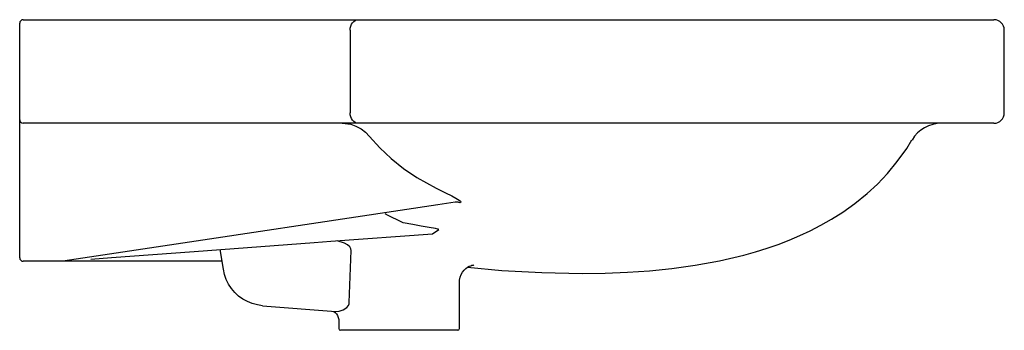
# Model space of a CAD drawing. Header units: millimetres. Extents: x 104.931 to 105.502, y 143.048 to 143.228.
import ezdxf

# ---------------------------------------------------------------- set-up
doc = ezdxf.new("R2010")
doc.units = ezdxf.units.MM
doc.layers.add('SANINDUSA', color=3, linetype='Continuous')

msp = doc.modelspace()

# ---------------------------------------------------------------- linework, layer by layer
at = {"layer": 'SANINDUSA'}
for p, q in [((104.9313841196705, 143.2221345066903), (104.9313841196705, 143.2261345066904)), ((104.9333841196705, 143.2281345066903), (105.1104691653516, 143.2281345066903)), ((105.1104691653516, 143.2281345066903), (105.1150415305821, 143.2281345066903)), ((105.1150415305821, 143.2281345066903), (105.1278865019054, 143.2281345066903)), ((105.1278865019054, 143.2281345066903), (105.1724311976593, 143.2281345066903)), ((105.1724311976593, 143.2281345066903), (105.3303370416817, 143.2281345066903)), ((105.3303370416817, 143.2281345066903), (105.4273161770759, 143.2281345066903)), ((105.4273161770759, 143.2281345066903), (105.4962664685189, 143.2281345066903)), ((104.9313841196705, 143.1741345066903), (104.9313841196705, 143.2221345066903)), ((105.1229101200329, 143.2221345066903), (105.1229101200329, 143.1741345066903)), ((105.5022664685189, 143.1741345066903), (105.5022664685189, 143.2221345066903)), ((104.9313841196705, 143.1701345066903), (104.9313841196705, 143.1741345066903)), ((104.9313841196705, 143.1628812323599), (104.9313841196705, 143.1701345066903)), ((105.1104691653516, 143.1681345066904), (104.9333841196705, 143.1681345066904)), ((105.1278865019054, 143.1681345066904), (105.1104691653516, 143.1681345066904)), ((105.1724311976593, 143.1681345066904), (105.1278865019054, 143.1681345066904)), ((105.3303370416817, 143.1681345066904), (105.1724311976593, 143.1681345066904)), ((105.4273161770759, 143.1681345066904), (105.3303370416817, 143.1681345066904)), ((105.4962664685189, 143.1681345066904), (105.4273161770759, 143.1681345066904)), ((104.9313841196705, 143.0937611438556), (104.9313841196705, 143.1628812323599)), ((105.1728236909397, 143.1305276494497), (105.1744320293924, 143.129729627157)), ((105.1707536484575, 143.1041197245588), (105.1743397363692, 143.1064711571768)), ((105.1197000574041, 143.0985674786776), (105.1154019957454, 143.099978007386)), ((104.9313841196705, 143.0901345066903), (104.9313841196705, 143.0937611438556)), ((105.0494752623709, 143.0834778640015), (105.0477081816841, 143.0949370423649)), ((104.9563840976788, 143.0881345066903), (104.9333841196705, 143.0881345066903)), ((104.9720182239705, 143.0881345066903), (104.9564635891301, 143.0881345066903)), ((105.048757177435, 143.0881345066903), (104.9720182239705, 143.0881345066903)), ((105.1863841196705, 143.0491345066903), (105.1863841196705, 143.0763025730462)), ((105.0721894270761, 143.0623782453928), (105.1146079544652, 143.0589823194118)), ((105.1163841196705, 143.0538906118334), (105.1163841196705, 143.0491345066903)), ((105.1853841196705, 143.0481345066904), (105.1173841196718, 143.0481345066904))]:
    msp.add_line(p, q, dxfattribs=at)
at = {"layer": 'SANINDUSA', "flags": 128}
for points in [[(105.1229101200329, 143.2221345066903), (105.1230057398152, 143.2233050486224), (105.1232889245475, 143.2244306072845), (105.1237487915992, 143.2254679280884), (105.1243676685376, 143.2263771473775), (105.1251217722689, 143.2271233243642), (105.1259821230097, 143.2276777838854), (105.1269156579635, 143.2280192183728), (105.1278865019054, 143.2281345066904)], [(105.1278865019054, 143.1681345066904), (105.1269156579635, 143.1682497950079), (105.1259821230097, 143.1685912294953), (105.1251217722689, 143.1691456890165), (105.1243676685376, 143.1698918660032), (105.1237487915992, 143.1708010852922), (105.1232889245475, 143.1718384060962), (105.1230057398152, 143.1729639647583), (105.1229101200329, 143.1741345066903)], [(105.1182632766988, 143.1681345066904), (105.1232909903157, 143.1675256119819), (105.1263728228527, 143.1665016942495), (105.1293230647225, 143.1649567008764), (105.1319434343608, 143.1629725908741), (105.134256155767, 143.1605037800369)], [(105.134256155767, 143.1605037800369), (105.1401748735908, 143.1538143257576), (105.1467178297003, 143.1476230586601), (105.1539329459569, 143.1418835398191), (105.1616428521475, 143.1367083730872), (105.1728236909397, 143.1305276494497)], [(105.257557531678, 143.0811345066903), (105.2707659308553, 143.0812997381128), (105.283718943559, 143.0818046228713), (105.2964716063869, 143.0826690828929), (105.3094548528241, 143.0839667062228), (105.3230596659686, 143.0858356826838), (105.3371478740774, 143.0883988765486), (105.3512712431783, 143.0917137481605), (105.3580951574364, 143.093621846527), (105.3647522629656, 143.0956994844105), (105.3712405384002, 143.0979495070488), (105.377557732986, 143.1003748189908), (105.3837013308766, 143.1029783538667), (105.3896685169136, 143.1057630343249), (105.3959582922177, 143.109002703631), (105.4020748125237, 143.112490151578), (105.4086656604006, 143.1166725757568), (105.4156223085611, 143.1216426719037), (105.4228200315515, 143.1275026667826), (105.4286567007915, 143.1329050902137), (105.4344753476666, 143.1390060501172), (105.440186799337, 143.1458651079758), (105.4456947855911, 143.153541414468), (105.4486931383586, 143.1584699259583)], [(105.1744320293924, 143.1297296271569), (105.1744320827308, 143.1297296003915), (105.1782992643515, 143.1278191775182), (105.1820086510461, 143.1259862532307), (105.1843011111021, 143.1247937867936), (105.186225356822, 143.1236323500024), (105.1870108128, 143.1229580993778), (105.1872013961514, 143.1224150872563), (105.1868140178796, 143.1221105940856), (105.1865707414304, 143.1220422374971)], [(105.183937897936, 143.1224076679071), (105.1737763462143, 143.1208765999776), (105.1263170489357, 143.1137264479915), (105.0413508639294, 143.1009284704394), (104.9563841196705, 143.0881345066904)], [(105.1865707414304, 143.1220422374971), (105.1862519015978, 143.1221661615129), (105.1859276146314, 143.1222682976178), (105.1855991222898, 143.1223482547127), (105.1852676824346, 143.1224057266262), (105.1849345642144, 143.1224404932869), (105.1846010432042, 143.1224524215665), (105.1842683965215, 143.1224414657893), (105.183937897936, 143.1224076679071)], [(105.1537995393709, 143.1104285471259), (105.1438832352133, 143.1152643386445), (105.1433459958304, 143.1155723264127)], [(105.1743397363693, 143.1064711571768), (105.174393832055, 143.1065234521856), (105.1743199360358, 143.1065857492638), (105.1741070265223, 143.1066687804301), (105.1738304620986, 143.1067490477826), (105.1723873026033, 143.107070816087), (105.1687351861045, 143.1077452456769), (105.1640817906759, 143.1085628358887), (105.1593653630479, 143.1094002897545), (105.1537995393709, 143.1104285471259)], [(104.9726470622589, 143.0893462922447), (104.9846138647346, 143.0902380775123), (105.0324810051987, 143.0938061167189), (105.1021882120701, 143.0990044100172), (105.1118783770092, 143.0997272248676), (105.1707536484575, 143.1041197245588)], [(105.1235546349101, 143.0942996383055), (105.1233787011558, 143.0954090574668), (105.1227759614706, 143.0964998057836), (105.1215145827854, 143.09767948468), (105.1197000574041, 143.0985674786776)], [(105.1224576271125, 143.0641643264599), (105.1230012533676, 143.0793775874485), (105.1235546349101, 143.0942996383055)], [(105.1864024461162, 143.0762947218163), (105.1864045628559, 143.0771358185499), (105.1867216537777, 143.0789036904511), (105.1873057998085, 143.080488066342), (105.188093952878, 143.0818687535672), (105.1890283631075, 143.0830368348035), (105.1900492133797, 143.0839868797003), (105.1910876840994, 143.0847182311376), (105.1920630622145, 143.0852399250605), (105.1929043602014, 143.0855812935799), (105.1935848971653, 143.0857900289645), (105.1941111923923, 143.085910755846), (105.1944823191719, 143.0859730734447), (105.1946970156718, 143.0859985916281), (105.1947264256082, 143.0860012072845)], [(105.0721894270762, 143.0623782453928), (105.0691803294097, 143.0628040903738), (105.0662451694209, 143.0635916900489), (105.0634273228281, 143.0647294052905), (105.0607684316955, 143.0662004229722), (105.0583077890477, 143.0679830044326), (105.0560817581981, 143.070050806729), (105.0541232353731, 143.0723732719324), (105.0524611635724, 143.0749160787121), (105.0511201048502, 143.0776416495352), (105.0501198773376, 143.0805097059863), (105.0494752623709, 143.0834778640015)], [(105.1910929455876, 143.0847188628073), (105.2108929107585, 143.0828718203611), (105.2342000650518, 143.0815693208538), (105.257557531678, 143.0811345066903)], [(105.1144033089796, 143.059002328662), (105.1165421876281, 143.0591360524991), (105.1188516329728, 143.0599217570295), (105.1209668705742, 143.0612869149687), (105.1220479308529, 143.0626001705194), (105.1223923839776, 143.0635130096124), (105.1224576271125, 143.0641643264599)], [(105.1132765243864, 143.0590887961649), (105.1137083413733, 143.0588420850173), (105.1143162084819, 143.0583905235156), (105.1149949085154, 143.057707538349), (105.1156370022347, 143.0567756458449), (105.1161190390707, 143.0556464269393), (105.1163629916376, 143.054391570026), (105.116350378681, 143.0538887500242)]]:
    msp.add_lwpolyline(points, dxfattribs=at)
at = {"layer": 'SANINDUSA'}
for centre, radius, start, end in [((104.9333841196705, 143.2261345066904), 0.001999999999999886, 90.00000000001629, 180), ((105.4962664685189, 143.2221345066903), 0.006000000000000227, 0, 90), ((105.4962664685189, 143.1741345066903), 0.006000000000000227, 270, 0), ((104.9333841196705, 143.1701345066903), 0.00200000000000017, 180, 269.9999999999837), ((105.4659260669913, 143.1481345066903), 0.02, 90.0000000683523, 149.0585450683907), ((104.9333841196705, 143.0901345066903), 0.00200000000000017, 180, 269.9999999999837), ((105.1173841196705, 143.0491345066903), 0.0009999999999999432, 180, 270), ((105.1853841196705, 143.0491345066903), 0.0009999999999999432, 270, 0)]:
    msp.add_arc(centre, radius, start, end, dxfattribs=at)

doc.saveas('drawing.dxf')
